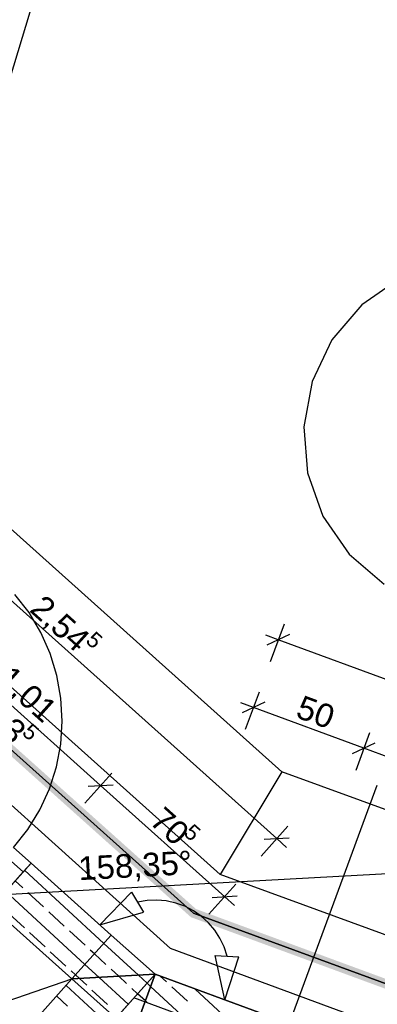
# Model space of a CAD drawing. Extents: x 199 to 1388, y 138 to 979.
# Tile 99 of 155: x 795 to 825, y 562 to 646. Entities that reach past the tile are written whole.
import ezdxf
from ezdxf.lldxf.tags import DXFTag

# ---------------------------------------------------------------- set-up
doc = ezdxf.new("R2010")
doc.units = 0
doc.layers.get('0').update_dxf_attribs({"lineweight": 25})
for name, color, linetype, lineweight, true_color in [('01AFU Allgemein Bemaßung-A07ET47HDI', 7, 'Continuous', 25, 0x848484), ('20 Bodenaufbau - Gefällelinien', 7, 'Continuous', 25, 0x848484), ('20 Dach Stb-Decke-A07ET47IDI', 7, 'Continuous', 25, 0x848484), ('20 Fundament-A07ET47RDI', 7, 'Continuous', 25, 0x848484), ('20 Innenwände-A07ET47KDI', 7, 'Continuous', 25, 0x848484), ('A-0', 7, 'Continuous', 25, 0x848484), ('UPO_Loop2', 140, 'Continuous', 30, 0x00bfff), ('Uponor_TeilFlaecheGrenze', 6, 'Continuous', 25, 0xff00ff), ('Uponor_ZonenGrenze', 1, 'Continuous', 25, 0xff0000)]:
    doc.layers.add(name, color=color, linetype=linetype, lineweight=lineweight, true_color=true_color)
doc.layers.add('02 Raster Gebäude-A07ET47NDI', color=7, linetype='Continuous', lineweight=25)
doc.layers.add('X_Geometrie', color=7, linetype='Continuous', lineweight=25)
doc.styles.get("Standard").update_dxf_attribs({"font": 'arial.ttf'})
tags = doc.linetypes.add('Raster-A07ET47ODI', pattern=[0.2, 0.1, -0.05, 0, -0.05]).pattern_tags.tags
tags[10:11] = [DXFTag(74, 4), DXFTag(75, 0), DXFTag(340, '0'), DXFTag(46, 1.0), DXFTag(50, 0.0), DXFTag(44, 0.0), DXFTag(45, 0.0)]
tags[8:9] = [DXFTag(74, 4), DXFTag(75, 0), DXFTag(340, '0'), DXFTag(46, 1.0), DXFTag(50, 0.0), DXFTag(44, 0.0), DXFTag(45, 0.0)]
tags[6:7] = [DXFTag(74, 4), DXFTag(75, 0), DXFTag(340, '0'), DXFTag(46, 1.0), DXFTag(50, 0.0), DXFTag(44, 0.0), DXFTag(45, 0.0)]
tags[4:5] = [DXFTag(74, 4), DXFTag(75, 0), DXFTag(340, '0'), DXFTag(46, 1.0), DXFTag(50, 0.0), DXFTag(44, 0.0), DXFTag(45, 0.0)]
tags = doc.linetypes.add('Strichpunktx2', pattern=[2, 1, -0.5, 0, -0.5]).pattern_tags.tags
tags[10:11] = [DXFTag(74, 4), DXFTag(75, 0), DXFTag(340, '0'), DXFTag(46, 1.0), DXFTag(50, 0.0), DXFTag(44, 0.0), DXFTag(45, 0.0)]
tags[8:9] = [DXFTag(74, 4), DXFTag(75, 0), DXFTag(340, '0'), DXFTag(46, 1.0), DXFTag(50, 0.0), DXFTag(44, 0.0), DXFTag(45, 0.0)]
tags[6:7] = [DXFTag(74, 4), DXFTag(75, 0), DXFTag(340, '0'), DXFTag(46, 1.0), DXFTag(50, 0.0), DXFTag(44, 0.0), DXFTag(45, 0.0)]
tags[4:5] = [DXFTag(74, 4), DXFTag(75, 0), DXFTag(340, '0'), DXFTag(46, 1.0), DXFTag(50, 0.0), DXFTag(44, 0.0), DXFTag(45, 0.0)]
tags = doc.linetypes.add('Öffnungslinie Tür Fenster-A07ET47JDI', pattern=[0.115, 0.075, -0.04]).pattern_tags.tags
tags[6:7] = [DXFTag(74, 4), DXFTag(75, 0), DXFTag(340, '0'), DXFTag(46, 1.0), DXFTag(50, 0.0), DXFTag(44, 0.0), DXFTag(45, 0.0)]
tags[4:5] = [DXFTag(74, 4), DXFTag(75, 0), DXFTag(340, '0'), DXFTag(46, 1.0), DXFTag(50, 0.0), DXFTag(44, 0.0), DXFTag(45, 0.0)]

# ---------------------------------------------------------------- blocks, each defined once
blk = doc.blocks.new('Referenz-A07ET47ZDI', base_point=(226.995, 158.1))
at = {"layer": '01AFU Allgemein Bemaßung-A07ET47HDI'}
for p, q in [((780.27, 594.836), (824.797, 741.706)), ((816.775, 575.96), (778.898, 609.904)), ((801.824, 580.473), (786.781, 593.954)), ((817.394, 594.166), (816.217, 590.969)), ((816.908, 592.846), (815.853, 593.235)), ((817.871, 593.291), (815.945, 592.401)), ((882.815, 568.583), (816.908, 592.846)), ((815.276, 588.413), (814.099, 585.216)), ((814.79, 587.093), (813.735, 587.482)), ((815.753, 587.538), (813.827, 586.648)), ((824.175, 583.638), (814.79, 587.093)), ((824.66, 584.958), (823.484, 581.761)), ((823.212, 583.194), (825.138, 584.083)), ((871.986, 566.037), (824.175, 583.638)), ((802.763, 581.52), (800.49, 578.984)), ((800.765, 580.415), (802.883, 580.531)), ((812.359, 571.032), (801.824, 580.473)), ((817.714, 577.008), (815.441, 574.471)), ((815.716, 575.902), (817.834, 576.018)), ((817.613, 575.21), (816.775, 575.96)), ((813.298, 572.08), (811.024, 569.543)), ((801.756, 568.645), (804.444, 571.42)), ((804.444, 571.42), (805.472, 569.704)), ((805.765, 570.704), (804.958, 570.562)), ((806.584, 570.74), (805.765, 570.704)), ((807.401, 570.669), (806.584, 570.74)), ((808.201, 570.493), (807.401, 570.669)), ((808.972, 570.215), (808.201, 570.493)), ((811.3, 570.974), (813.418, 571.09)), ((813.197, 570.281), (812.359, 571.032)), ((801.756, 568.645), (805.472, 569.704)), ((809.7, 569.839), (808.972, 570.215)), ((810.373, 569.372), (809.7, 569.839)), ((810.98, 568.821), (810.373, 569.372)), ((811.51, 568.196), (810.98, 568.821)), ((811.955, 567.508), (811.51, 568.196)), ((812.307, 566.768), (811.955, 567.508)), ((812.559, 565.988), (812.307, 566.768)), ((812.365, 562.261), (811.561, 566.04)), ((811.561, 566.04), (813.558, 565.936)), ((812.365, 562.261), (813.558, 565.936))]:
    blk.add_line(p, q, dxfattribs=at)
at = {"layer": '02 Raster Gebäude-A07ET47NDI', "linetype": 'Raster-A07ET47ODI', "ltscale": 56.250004}
blk.add_line((1024.469, 583.839), (320.128, 545.284), dxfattribs=at)
at = {"layer": '02 Raster Gebäude-A07ET47NDI', "linetype": 'Strichpunktx2', "ltscale": 56.250004}
blk.add_line((871.997, 537.643), (804.655, 562.435), dxfattribs=at)
at = {"layer": '20 Bodenaufbau - Gefällelinien', "linetype": 'Öffnungslinie Tür Fenster-A07ET47JDI', "ltscale": 56.250004}
blk.add_line((759.895, 550.557), (799.39, 564.052), dxfattribs=at)
at = {"layer": '20 Dach Stb-Decke-A07ET47IDI', "linetype": 'Öffnungslinie Tür Fenster-A07ET47JDI', "ltscale": 56.250004}
for p, q in [((827.212, 623.52), (823.989, 621.296)), ((823.989, 621.296), (821.451, 618.314)), ((821.451, 618.314), (819.771, 614.777)), ((819.771, 614.777), (819.064, 610.925)), ((819.064, 610.925), (819.378, 607.022)), ((819.378, 607.022), (820.692, 603.333)), ((820.692, 603.333), (822.916, 600.11)), ((822.916, 600.11), (825.898, 597.572))]:
    blk.add_line(p, q, dxfattribs=at)
at = {"layer": '20 Fundament-A07ET47RDI', "linetype": 'Öffnungslinie Tür Fenster-A07ET47JDI', "ltscale": 56.250004}
for p, q in [((817.22, 581.643), (774.976, 619.5)), ((811.978, 572.912), (771.774, 608.941)), ((807.76, 566.62), (771.475, 599.318)), ((817.22, 581.643), (811.978, 572.912)), ((888.418, 555.596), (817.22, 581.643)), ((875.571, 549.648), (811.978, 572.912)), ((872.717, 542.706), (807.76, 566.62))]:
    blk.add_line(p, q, dxfattribs=at)
at = {"layer": '20 Innenwände-A07ET47KDI'}
for p, q in [((795.746, 595.152), (794.548, 596.699)), ((796.748, 593.472), (795.746, 595.152)), ((797.541, 591.684), (796.748, 593.472)), ((798.112, 589.813), (797.541, 591.684)), ((798.454, 587.887), (798.112, 589.813)), ((798.561, 585.933), (798.454, 587.887)), ((798.432, 583.981), (798.561, 585.933)), ((798.068, 582.059), (798.432, 583.981)), ((797.476, 580.195), (798.068, 582.059)), ((817.09, 558.177), (825.313, 580.511)), ((796.663, 578.415), (797.476, 580.195)), ((795.641, 576.747), (796.663, 578.415)), ((794.426, 575.214), (795.641, 576.747)), ((795.248, 573.134), (793.758, 574.469)), ((794.426, 575.214), (795.915, 573.879)), ((795.915, 573.879), (795.248, 573.134)), ((795.915, 573.879), (795.248, 573.134)), ((802.726, 567.775), (795.915, 573.879)), ((795.248, 573.134), (792.578, 570.156)), ((802.093, 567.069), (795.369, 573.269)), ((795.209, 571.784), (794.568, 572.375)), ((800.491, 565.281), (793.767, 571.482)), ((796.974, 570.157), (795.65, 571.377)), ((792.578, 570.156), (799.39, 564.052)), ((795.347, 568.392), (794.023, 569.613)), ((798.738, 568.53), (797.415, 569.75)), ((797.111, 566.766), (795.788, 567.986)), ((800.503, 566.903), (799.179, 568.123)), ((806.45, 564.438), (802.726, 567.775)), ((805.03, 564.361), (802.093, 567.069)), ((798.876, 565.139), (797.552, 566.359)), ((801.292, 566.175), (800.944, 566.496)), ((802.267, 565.276), (801.292, 566.175)), ((801.688, 564.178), (800.491, 565.281)), ((790.155, 546.255), (806.45, 564.438)), ((799.69, 564.387), (799.317, 564.732)), ((803.359, 564.269), (802.708, 564.869)), ((806.45, 564.438), (802.86, 560.432)), ((806.45, 564.438), (815.834, 560.984)), ((799.39, 564.052), (786.431, 549.592)), ((800.017, 564.086), (799.69, 564.387)), ((800.64, 563.512), (800.017, 564.086)), ((804.167, 561.891), (801.688, 564.178)), ((804.031, 563.649), (803.359, 564.269)), ((805.769, 563.679), (805.03, 564.361)), ((806.069, 563.403), (805.769, 563.679)), ((807.423, 563.787), (806.892, 564.276)), ((807.423, 563.787), (806.892, 564.276)), ((802.566, 560.104), (798.889, 563.494)), ((802.404, 561.885), (801.081, 563.105)), ((804.968, 562.785), (804.472, 563.242)), ((805.62, 562.184), (804.968, 562.785)), ((813.564, 556.491), (806.069, 563.403)), ((813.564, 556.491), (806.069, 563.403)), ((809.187, 562.16), (807.864, 563.38)), ((809.187, 562.16), (807.864, 563.38)), ((814.922, 558.504), (809.839, 563.191)), ((814.922, 558.504), (809.839, 563.191)), ((799.013, 561.747), (798.088, 562.6)), ((805.796, 562.022), (805.62, 562.184)), ((805.796, 562.022), (805.62, 562.184))]:
    blk.add_line(p, q, dxfattribs=at)
at = {"layer": 'A-0', "linetype": 'Continuous', "ltscale": 312.5}
for p, q in [((795.915, 573.879), (792.578, 570.156)), ((802.726, 567.775), (795.915, 573.879)), ((792.578, 570.156), (799.39, 564.052)), ((799.39, 564.052), (802.726, 567.775)), ((802.726, 567.775), (799.39, 564.052)), ((806.45, 564.438), (802.726, 567.775)), ((799.39, 564.052), (806.45, 564.438)), ((806.45, 564.438), (799.39, 564.052)), ((806.45, 564.438), (802.86, 560.432)), ((803.113, 560.715), (806.45, 564.438)), ((806.45, 564.438), (804.723, 559.746)), ((804.723, 559.746), (806.45, 564.438)), ((806.45, 564.438), (804.723, 559.746)), ((815.834, 560.984), (806.45, 564.438)), ((815.834, 560.984), (806.45, 564.438)), ((799.39, 564.052), (786.431, 549.592)), ((803.113, 560.715), (799.39, 564.052)), ((799.39, 564.052), (803.113, 560.715))]:
    blk.add_line(p, q, dxfattribs=at)
at = {"layer": '01AFU Allgemein Bemaßung-A07ET47HDI', "linetype": 'ByBlock', "ltscale": 40.625, "attachment_point": 1}
for s, insert, char_height, rotation in [('{\\fArial;2,54}', (797.038, 596.803), 2, 318.13505), ('{\\fArial;5}', (801.357, 593.657), 1.32, 318.13505), ('{\\fArial;1,01}', (794.258, 590.811), 2, 318.13505), ('{\\fArial;2,13}', (791.633, 588.998), 2, 318.13505), ('{\\fArial;50}', (818.975, 588.18), 2, 339.78888), ('{\\fArial;5}', (795.953, 585.852), 1.32, 318.13505), ('{\\fArial;70}', (807.208, 578.803), 2, 318.13505), ('{\\fArial;5}', (809.677, 577.316), 1.32, 318.13505), ('{\\fArial;158,35°}', (799.871, 574.424), 2, 3.1332)]:
    blk.add_mtext(s, dxfattribs=dict(at, insert=insert, char_height=char_height, rotation=rotation))
blk = doc.blocks.new('Polylinie-A07ET481DI', base_point=(775.521, 527.647))
at = {"color": 0, "linetype": 'ByBlock', "lineweight": -2, "ltscale": 0.25}
for p, q in [((775.521, 600.269), (809.703, 569.638)), ((809.703, 569.638), (873.335, 546.213))]:
    blk.add_line(p, q, dxfattribs=at)
blk = doc.blocks.new('Polylinie-A07ET485DI', base_point=(775.064, 527.2))
at = {"color": 0, "linetype": 'ByBlock', "lineweight": -2, "ltscale": 0.25}
for points in [[(775.978, 600.397), (775.142, 600.397), (817.474, 737.263)], [(775.142, 600.397), (817.474, 737.263), (816.638, 737.263)], [(808.714, 569.987), (776.263, 600.141), (775.064, 600.141)], [(809.913, 569.987), (808.714, 569.987), (776.263, 600.141)], [(809.493, 569.289), (809.913, 569.987), (808.714, 569.987)], [(811.809, 569.289), (809.493, 569.289), (809.913, 569.987)], [(871.077, 546.618), (811.809, 569.289), (809.493, 569.289)], [(873.393, 546.618), (871.077, 546.618), (811.809, 569.289)]]:
    blk.add_solid(points, dxfattribs=at)
blk = doc.blocks.new('Polylinie-A07ET489DI', base_point=(775.521, 527.647))
at = {"color": 0, "linetype": 'ByBlock', "lineweight": -2, "ltscale": 0.25}
for p, q in [((809.703, 569.638), (775.521, 600.269)), ((873.335, 546.213), (809.703, 569.638))]:
    blk.add_line(p, q, dxfattribs=at)

msp = doc.modelspace()

# ---------------------------------------------------------------- block references
at = {"layer": 'UPO_Loop2', "color": 219, "lineweight": 80, "ltscale": 4000.00006, "true_color": 0x642165}
msp.add_blockref('Referenz-A07ET47ZDI', (226.995, 158.1), dxfattribs=at)
at = {"layer": 'Uponor_TeilFlaecheGrenze', "ltscale": 0.25}
msp.add_blockref('Polylinie-A07ET481DI', (775.521, 527.647), dxfattribs=at)
at = {"layer": 'Uponor_ZonenGrenze', "ltscale": 0.25}
msp.add_blockref('Polylinie-A07ET485DI', (775.064, 527.2), dxfattribs=at)
at = {"layer": 'X_Geometrie', "ltscale": 0.25}
msp.add_blockref('Polylinie-A07ET489DI', (775.521, 527.647), dxfattribs=at)

doc.saveas('drawing.dxf')
